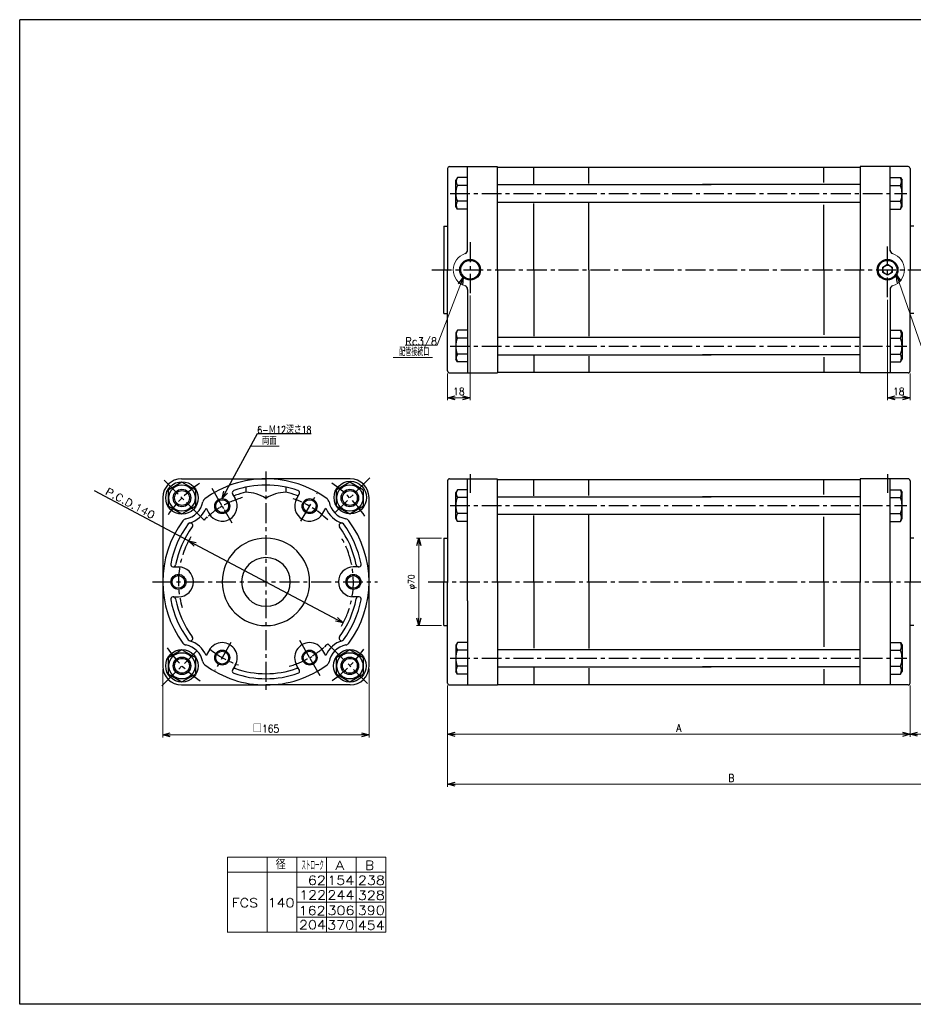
# Model space of a CAD drawing. Header units: millimetres. Extents: x -544 to 574, y -400 to 400.
# Tile 1 of 2: x -544 to 171, y -388 to 400. Entities that reach past the tile are written whole.
import ezdxf
from ezdxf.enums import TextEntityAlignment as Align

# ---------------------------------------------------------------- set-up
doc = ezdxf.new("R2010")
doc.units = ezdxf.units.MM
doc.header["$LTSCALE"] = 0.5
doc.linetypes.add('CENTER', pattern=[50.8, 31.75, -6.35, 6.35, -6.35])
doc.layers.add('Layer0016', color=7, linetype='Continuous')
doc.layers.add('ZUWAKU', color=7, linetype='Continuous')
doc.styles.add('FdaStyle0', font='txt.shx', dxfattribs={"width": 0.892857, "bigfont": 'bigfont'})
doc.dimstyles.new('DaDimRotatedStyle', dxfattribs={"dimtxt": 6, "dimasz": 6.000004, "dimexe": 2, "dimexo": 2, "dimgap": 2, "dimtad": 3, "dimdsep": 46, "dimtxsty": 'FdaStyle0', "dimblk1": 'OPEN30', "dimblk2": 'OPEN30', "dimsah": 1, "dimcen": 0.09, "dimclrd": 4, "dimclre": 4, "dimclrt": 4, "dimadec": 0, "dimazin": 2, "dimtfac": 1, "dimtdec": 4, "dimtmove": 0, "dimatfit": 0, "dimfxl": 1, "dimarcsym": 0})

# ---------------------------------------------------------------- blocks, each defined once
blk = doc.blocks.new('_OPEN30')
at = {"color": 0, "linetype": 'ByBlock', "lineweight": -2}
for p, q in [((-1, 0.267949), (0, 0)), ((0, 0), (-1, -0.267949)), ((0, 0), (-1, 0))]:
    blk.add_line(p, q, dxfattribs=at)
blk = doc.blocks.new('DC_GROUP_Φ140_1')
at = {"color": 4, "linetype": 'Continuous', "lineweight": 25}
for p, q in [((-279.81, -104.41), (-290.81, -110.76)), ((-268.81, -110.76), (-279.81, -104.41)), ((-290.81, -110.76), (-290.81, -123.46)), ((-268.81, -123.46), (-268.81, -110.76)), ((-290.81, -123.46), (-279.81, -129.81)), ((-279.81, -129.81), (-268.81, -123.46))]:
    blk.add_line(p, q, dxfattribs=at)
for radius in [10.5, 7, 5.95]:
    blk.add_circle((-279.81, -117.11), radius, dxfattribs=at)
blk = doc.blocks.new('DC_GROUP_Φ140_2')
at = {"color": 4, "linetype": 'Continuous', "lineweight": 25}
for p, q in [((-414.16, -104.41), (-425.16, -110.76)), ((-403.16, -110.76), (-414.16, -104.41)), ((-425.16, -110.76), (-425.16, -123.46)), ((-403.16, -123.46), (-403.16, -110.76)), ((-425.16, -123.46), (-414.16, -129.81)), ((-414.16, -129.81), (-403.16, -123.46))]:
    blk.add_line(p, q, dxfattribs=at)
for radius in [10.5, 7, 5.95]:
    blk.add_circle((-414.16, -117.11), radius, dxfattribs=at)
blk = doc.blocks.new('DC_GROUP_Φ140_3')
at = {"color": 4, "linetype": 'Continuous', "lineweight": 25}
for p, q in [((-414.16, 29.94), (-425.16, 23.59)), ((-403.16, 23.59), (-414.16, 29.94)), ((-425.16, 23.59), (-425.16, 10.89)), ((-403.16, 10.89), (-403.16, 23.59)), ((-425.16, 10.89), (-414.16, 4.54)), ((-414.16, 4.54), (-403.16, 10.89))]:
    blk.add_line(p, q, dxfattribs=at)
for radius in [10.5, 7, 5.95]:
    blk.add_circle((-414.16, 17.24), radius, dxfattribs=at)
blk = doc.blocks.new('DC_GROUP_Φ140_4')
at = {"color": 4, "linetype": 'Continuous', "lineweight": 25}
for p, q in [((-279.81, 29.94), (-290.81, 23.59)), ((-268.81, 23.59), (-279.81, 29.94)), ((-290.81, 23.59), (-290.81, 10.89)), ((-268.81, 10.89), (-268.81, 23.59)), ((-290.81, 10.89), (-279.81, 4.54)), ((-279.81, 4.54), (-268.81, 10.89))]:
    blk.add_line(p, q, dxfattribs=at)
for radius in [10.5, 7, 5.95]:
    blk.add_circle((-279.81, 17.24), radius, dxfattribs=at)
blk = doc.blocks.new('DC_GROUP_Φ140_5')
at = {"color": 4, "linetype": 'Continuous', "lineweight": 25}
for p, q in [((-193.8, -98.33), (-195.07, -100.53)), ((-195.07, -100.53), (-195.07, -121.53)), ((-185.57, -98.33), (-193.8, -98.33)), ((-185.57, -104.68), (-193.8, -104.68)), ((-185.57, -117.38), (-193.8, -117.38)), ((-193.8, -123.73), (-195.07, -121.53)), ((-185.57, -123.73), (-193.8, -123.73))]:
    blk.add_line(p, q, dxfattribs=at)
for centre, radius, start, end in [((-188.3, -101.51), 6.35, 150.00001, 209.99999), ((-178.57, -111.03), 16.5, 157.36311, 202.63689), ((-188.3, -120.56), 6.35, 150.00001, 209.99999)]:
    blk.add_arc(centre, radius, start, end, dxfattribs=at)
blk = doc.blocks.new('DC_GROUP_Φ140_6')
at = {"color": 4, "linetype": 'Continuous', "lineweight": 25}
for p, q in [((152.58, -98.33), (160.81, -98.33)), ((160.81, -98.33), (162.08, -100.53)), ((162.08, -100.53), (162.08, -121.53)), ((152.58, -104.68), (160.81, -104.68)), ((152.58, -117.38), (160.81, -117.38)), ((152.58, -123.73), (160.81, -123.73)), ((160.81, -123.73), (162.08, -121.53))]:
    blk.add_line(p, q, dxfattribs=at)
for centre, radius, start, end in [((155.31, -101.51), 6.35, 330.00001, 29.99999), ((145.58, -111.03), 16.5, 337.36311, 22.63689), ((155.31, -120.56), 6.35, 330.00001, 29.99999)]:
    blk.add_arc(centre, radius, start, end, dxfattribs=at)
blk = doc.blocks.new('DC_GROUP_Φ140_8')
at = {"color": 4, "linetype": 'Continuous', "lineweight": 25}
for p, q in [((-193.8, 23.87), (-195.07, 21.67)), ((-185.57, 23.87), (-193.8, 23.87)), ((-195.07, 0.67), (-195.07, 21.67)), ((-185.57, 17.52), (-193.8, 17.52)), ((-193.8, -1.53), (-195.07, 0.67)), ((-185.57, 4.82), (-193.8, 4.82)), ((-185.57, -1.53), (-193.8, -1.53))]:
    blk.add_line(p, q, dxfattribs=at)
for centre, radius, start, end in [((-188.3, 20.69), 6.35, 150.00001, 209.99999), ((-178.57, 11.17), 16.5, 157.36311, 202.63689), ((-188.3, 1.64), 6.35, 150.00001, 209.99999)]:
    blk.add_arc(centre, radius, start, end, dxfattribs=at)
blk = doc.blocks.new('DC_GROUP_Φ140_9')
at = {"color": 4, "linetype": 'Continuous', "lineweight": 25}
for p, q in [((152.58, 23.87), (160.81, 23.87)), ((160.81, 23.87), (162.08, 21.67)), ((152.58, 17.52), (160.81, 17.52)), ((162.08, 0.67), (162.08, 21.67)), ((152.58, 4.82), (160.81, 4.82)), ((160.81, -1.53), (162.08, 0.67)), ((152.58, -1.53), (160.81, -1.53))]:
    blk.add_line(p, q, dxfattribs=at)
for centre, radius, start, end in [((155.31, 20.69), 6.35, 330.00001, 29.99999), ((145.58, 11.17), 16.5, 337.36311, 22.63689), ((155.31, 1.64), 6.35, 330.00001, 29.99999)]:
    blk.add_arc(centre, radius, start, end, dxfattribs=at)
blk = doc.blocks.new('DC_GROUP_Φ140_10')
at = {"color": 4, "linetype": 'Continuous', "lineweight": 25}
for p, q in [((-193.8, 151.49), (-195.07, 149.29)), ((-185.57, 151.49), (-193.8, 151.49)), ((-195.07, 149.29), (-195.07, 128.29)), ((-185.57, 145.14), (-193.8, 145.14)), ((-193.8, 126.09), (-195.07, 128.29)), ((-185.57, 132.44), (-193.8, 132.44)), ((-185.57, 126.09), (-193.8, 126.09))]:
    blk.add_line(p, q, dxfattribs=at)
for centre, radius, start, end in [((-188.3, 148.32), 6.35, 150.00001, 209.99999), ((-178.57, 138.79), 16.5, 157.36311, 202.63689), ((-188.3, 129.26), 6.35, 150.00001, 209.99999)]:
    blk.add_arc(centre, radius, start, end, dxfattribs=at)
blk = doc.blocks.new('DC_GROUP_Φ140_11')
at = {"color": 4, "linetype": 'Continuous', "lineweight": 25}
for p, q in [((152.58, 151.49), (160.81, 151.49)), ((160.81, 151.49), (162.08, 149.29)), ((152.58, 145.14), (160.81, 145.14)), ((162.08, 149.29), (162.08, 128.29)), ((152.58, 132.44), (160.81, 132.44)), ((152.58, 126.09), (160.81, 126.09)), ((160.81, 126.09), (162.08, 128.29))]:
    blk.add_line(p, q, dxfattribs=at)
for centre, radius, start, end in [((155.31, 148.32), 6.35, 330.00001, 29.99999), ((145.58, 138.79), 16.5, 337.36311, 22.63689), ((155.31, 129.26), 6.35, 330.00001, 29.99999)]:
    blk.add_arc(centre, radius, start, end, dxfattribs=at)
blk = doc.blocks.new('DC_GROUP_Φ140_12')
at = {"color": 4, "linetype": 'Continuous', "lineweight": 25}
for p, q in [((-193.8, 273.69), (-195.07, 271.49)), ((-195.07, 250.49), (-195.07, 271.49)), ((-185.57, 273.69), (-193.8, 273.69)), ((-185.57, 267.34), (-193.8, 267.34)), ((-185.57, 254.64), (-193.8, 254.64)), ((-193.8, 248.29), (-195.07, 250.49)), ((-185.57, 248.29), (-193.8, 248.29))]:
    blk.add_line(p, q, dxfattribs=at)
for centre, radius, start, end in [((-188.3, 270.52), 6.35, 150.00001, 209.99999), ((-178.57, 260.99), 16.5, 157.36311, 202.63689), ((-188.3, 251.46), 6.35, 150.00001, 209.99999)]:
    blk.add_arc(centre, radius, start, end, dxfattribs=at)
blk = doc.blocks.new('DC_GROUP_Φ140_13')
at = {"color": 4, "linetype": 'Continuous', "lineweight": 25}
for p, q in [((152.58, 273.69), (160.81, 273.69)), ((160.81, 273.69), (162.08, 271.49)), ((162.08, 250.49), (162.08, 271.49)), ((152.58, 267.34), (160.81, 267.34)), ((152.58, 254.64), (160.81, 254.64)), ((152.58, 248.29), (160.81, 248.29)), ((160.81, 248.29), (162.08, 250.49))]:
    blk.add_line(p, q, dxfattribs=at)
for centre, radius, start, end in [((155.31, 270.52), 6.35, 330.00001, 29.99999), ((145.58, 260.99), 16.5, 337.36311, 22.63689), ((155.31, 251.46), 6.35, 330.00001, 29.99999)]:
    blk.add_arc(centre, radius, start, end, dxfattribs=at)
blk = doc.blocks.new('*D15')
at = {"color": 4, "linetype": 'Continuous', "lineweight": 13}
for p, q in [((-201.57, -132.93), (-201.57, -173.93)), ((168.43, -132.93), (168.43, -173.93)), ((-201.57, -171.93), (168.43, -171.93))]:
    blk.add_line(p, q, dxfattribs=at)
at = {"color": 4, "xscale": 6.000005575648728, "yscale": 5.999978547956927}
for p, rotation in [((-201.57, -171.93), 180), ((168.43, -171.93), 360)]:
    blk.add_blockref('_OPEN30', p, dxfattribs=dict(at, rotation=rotation))
at = {"color": 4, "insert": (-16.57, -169.93), "char_height": 6, "width": 15, "attachment_point": 8, "style": 'FdaStyle0'}
blk.add_mtext('\\T1.00;A', dxfattribs=at)
blk = doc.blocks.new('*D16')
at = {"color": 4, "linetype": 'Continuous', "lineweight": 13}
for p, q in [((252.43, -62.43), (252.43, -213.93)), ((-201.57, -132.93), (-201.57, -213.93)), ((-201.57, -211.93), (252.43, -211.93))]:
    blk.add_line(p, q, dxfattribs=at)
at = {"color": 4, "xscale": 6.000005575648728, "yscale": 5.999978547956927}
for p, rotation in [((-201.57, -211.93), 180), ((252.43, -211.93), 360)]:
    blk.add_blockref('_OPEN30', p, dxfattribs=dict(at, rotation=rotation))
at = {"color": 4, "insert": (25.43, -209.93), "char_height": 6, "width": 15, "attachment_point": 8, "style": 'FdaStyle0'}
blk.add_mtext('\\T1.00;B', dxfattribs=at)
blk = doc.blocks.new('*D17')
at = {"color": 4, "linetype": 'Continuous', "lineweight": 13}
for p, q in [((252.43, -62.43), (252.43, -173.68)), ((168.43, -132.93), (168.43, -173.68)), ((168.43, -171.68), (252.43, -171.68))]:
    blk.add_line(p, q, dxfattribs=at)
at = {"color": 4, "xscale": 6.000005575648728, "yscale": 5.999978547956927}
for p, rotation in [((168.43, -171.68), 180), ((252.43, -171.68), 360)]:
    blk.add_blockref('_OPEN30', p, dxfattribs=dict(at, rotation=rotation))
at = {"color": 4, "insert": (210.43, -169.68), "char_height": 6, "width": 22.5, "attachment_point": 8, "style": 'FdaStyle0'}
blk.add_mtext('\\T1.00;84', dxfattribs=at)
blk = doc.blocks.new('*D18')
at = {"color": 4, "linetype": 'Continuous', "lineweight": 13}
for p, q in [((-429.48, -119.43), (-429.48, -174.43)), ((-264.48, -119.43), (-264.48, -174.43)), ((-429.48, -172.43), (-264.48, -172.43))]:
    blk.add_line(p, q, dxfattribs=at)
at = {"color": 4, "xscale": 6.000005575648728, "yscale": 5.999978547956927}
for p, rotation in [((-429.48, -172.43), 180), ((-264.48, -172.43), 360)]:
    blk.add_blockref('_OPEN30', p, dxfattribs=dict(at, rotation=rotation))
at = {"color": 4, "insert": (-346.98, -170.43), "char_height": 6, "width": 37.5, "attachment_point": 8, "style": 'FdaStyle0'}
blk.add_mtext('\\T1.00;□165', dxfattribs=at)
blk = doc.blocks.new('*D22')
at = {"color": 4, "linetype": 'Continuous', "lineweight": 13}
for p, q in [((-206.57, -14.93), (-226.57, -14.93)), ((-224.57, -84.93), (-224.57, -14.93)), ((-206.57, -84.93), (-226.57, -84.93))]:
    blk.add_line(p, q, dxfattribs=at)
at = {"color": 4, "xscale": 6.000005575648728, "yscale": 5.999978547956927}
for p, rotation in [((-224.57, -14.93), 90), ((-224.57, -84.93), 270)]:
    blk.add_blockref('_OPEN30', p, dxfattribs=dict(at, rotation=rotation))
at = {"color": 4, "insert": (-226.57, -49.93), "char_height": 5, "width": 25, "attachment_point": 8, "rotation": 90, "style": 'FdaStyle0'}
blk.add_mtext('\\T1.00;φ70', dxfattribs=at)
blk = doc.blocks.new('*D28')
at = {"color": 4, "linetype": 'Continuous', "lineweight": 13}
for p, q in [((-183.57, 179.21), (-183.57, 95.39)), ((-201.57, 116.89), (-201.57, 95.39)), ((-201.57, 97.39), (-183.57, 97.39))]:
    blk.add_line(p, q, dxfattribs=at)
at = {"color": 4, "xscale": 6.000005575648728, "yscale": 5.999978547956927}
for p, rotation in [((-201.57, 97.39), 180), ((-183.57, 97.39), 360)]:
    blk.add_blockref('_OPEN30', p, dxfattribs=dict(at, rotation=rotation))
at = {"color": 4, "insert": (-192.57, 99.39), "char_height": 6, "width": 22.5, "attachment_point": 8, "style": 'FdaStyle0'}
blk.add_mtext('\\T1.00;18', dxfattribs=at)
blk = doc.blocks.new('*D29')
at = {"color": 4, "linetype": 'Continuous', "lineweight": 13}
for p, q in [((150.43, 175.87), (150.43, 95.39)), ((168.43, 116.89), (168.43, 95.39)), ((150.43, 97.39), (168.43, 97.39))]:
    blk.add_line(p, q, dxfattribs=at)
at = {"color": 4, "xscale": 6.000005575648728, "yscale": 5.999978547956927}
for p, rotation in [((150.43, 97.39), 180), ((168.43, 97.39), 360)]:
    blk.add_blockref('_OPEN30', p, dxfattribs=dict(at, rotation=rotation))
at = {"color": 4, "insert": (159.43, 99.39), "char_height": 6, "width": 22.5, "attachment_point": 8, "style": 'FdaStyle0'}
blk.add_mtext('\\T1.00;18', dxfattribs=at)
blk = doc.blocks.new('DC_GROUP_Φ140_22')
at = {"color": 4, "linetype": 'Continuous', "lineweight": 13}
for p, q in [((157.73, 195.94), (177.34, 138.91)), ((177.34, 138.91), (202.94, 138.91))]:
    blk.add_line(p, q, dxfattribs=at)
at = {"color": 4, "xscale": 6.000005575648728, "yscale": 5.999978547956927, "rotation": 108.980870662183}
blk.add_blockref('_OPEN30', (157.73, 195.94), dxfattribs=at)
at = {"color": 4, "style": 'FdaStyle0', "width": 0.680851}
blk.add_text('呼吸ポート', height=6, dxfattribs=at).set_placement((177.34, 138.91), (202.94, 138.91), align=Align.FIT)
blk = doc.blocks.new('DC_GROUP_Φ140_23')
at = {"color": 4, "linetype": 'Continuous', "lineweight": 13}
for p, q in [((-189.16, 193.75), (-209.88, 139.56)), ((-209.88, 139.56), (-235.48, 139.56))]:
    blk.add_line(p, q, dxfattribs=at)
at = {"color": 4, "xscale": 6.000005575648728, "yscale": 5.999978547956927, "rotation": 69.06593190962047}
blk.add_blockref('_OPEN30', (-189.16, 193.75), dxfattribs=at)
at = {"color": 4, "style": 'FdaStyle0', "width": 0.810127}
blk.add_text('Rc3/8', height=6, dxfattribs=at).set_placement((-235.48, 139.56), (-209.88, 139.56), align=Align.FIT)
blk = doc.blocks.new('DC_GROUP_Φ140_21')
at = {"layer": 'Layer0016', "color": 4, "linetype": 'Continuous', "lineweight": 25}
for p, q in [((-381.98, 16.69), (-353.84, 68.72)), ((-353.84, 68.72), (-310.64, 68.72))]:
    blk.add_line(p, q, dxfattribs=at)
at = {"layer": 'Layer0016', "color": 4, "xscale": 6.000005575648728, "yscale": 5.999978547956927, "rotation": 241.5926363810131}
blk.add_blockref('_OPEN30', (-381.98, 16.69), dxfattribs=at)
at = {"layer": 'Layer0016', "color": 4, "style": 'FdaStyle0', "width": 0.75}
blk.add_text('6-Ｍ12深さ18', height=6, dxfattribs=at).set_placement((-353.84, 68.72), (-310.64, 68.72), align=Align.FIT)

msp = doc.modelspace()

# ---------------------------------------------------------------- linework, layer by layer
at = {"color": 4, "linetype": 'Continuous', "lineweight": 25}
for p, q in [((-201.574, 280.889), (-201.574, 199.889)), ((-200.074, 282.389), (-161.574, 282.389)), ((-185.574, 215.587), (-185.574, 282.389)), ((-161.574, 281.889), (-132.574, 281.889)), ((-161.574, 199.889), (-161.574, 281.889)), ((-132.574, 268.73), (-132.574, 281.889)), ((-132.574, 281.889), (128.426, 281.889)), ((-88.574, 268.998), (-88.574, 281.889)), ((99.426, 269.768), (99.426, 281.889)), ((166.926, 282.389), (128.426, 282.389)), ((128.426, 282.389), (128.426, 199.889)), ((152.426, 215.088), (152.426, 282.389)), ((168.426, 280.889), (168.426, 199.889)), ((-161.574, 267.989), (9.29, 267.989)), ((128.426, 267.989), (2.426, 267.989)), ((-161.574, 253.989), (-36.097, 253.989)), ((-132.574, 199.889), (-132.574, 252.93)), ((-88.574, 199.889), (-88.574, 253.159)), ((-41.082, 253.989), (128.426, 253.989)), ((99.426, 199.889), (99.426, 251.884)), ((-204.574, 234.889), (-204.574, 199.889)), ((-204.574, 234.889), (-201.574, 234.889)), ((171.426, 234.889), (168.426, 234.889)), ((-204.574, 164.889), (-204.574, 199.889)), ((-201.574, 118.889), (-201.574, 199.889)), ((-161.574, 199.889), (-161.574, 117.889)), ((-132.574, 199.889), (-132.574, 146.848)), ((-88.574, 199.889), (-88.574, 146.619)), ((99.426, 199.889), (99.426, 147.894)), ((128.426, 117.389), (128.426, 199.889)), ((168.426, 118.889), (168.426, 199.889)), ((-185.574, 184.137), (-185.574, 117.389)), ((152.426, 184.69), (152.426, 117.389)), ((-204.574, 164.889), (-201.574, 164.889)), ((171.426, 164.889), (168.426, 164.889)), ((-161.574, 145.789), (-36.097, 145.789)), ((-41.082, 145.789), (128.426, 145.789)), ((-161.574, 131.789), (9.29, 131.789)), ((-132.574, 131.048), (-132.574, 117.889)), ((-88.574, 130.78), (-88.574, 117.889)), ((128.426, 131.789), (2.426, 131.789)), ((99.426, 130.011), (99.426, 117.889)), ((-200.074, 117.389), (-161.574, 117.389)), ((-161.574, 117.889), (-132.574, 117.889)), ((-132.574, 117.889), (128.426, 117.889)), ((166.926, 117.389), (128.426, 117.389)), ((-414.481, 32.567), (-346.981, 32.567)), ((-279.481, 32.567), (-346.981, 32.567)), ((-200.074, 32.567), (-161.574, 32.567)), ((-185.574, -65.132), (-185.574, 32.567)), ((-161.574, 32.067), (-132.574, 32.067)), ((-161.574, -49.933), (-161.574, 32.067)), ((-132.574, 18.908), (-132.574, 32.067)), ((-132.574, 32.067), (128.426, 32.067)), ((-88.574, 19.176), (-88.574, 32.067)), ((99.426, 19.945), (99.426, 32.067)), ((166.926, 32.567), (128.426, 32.567)), ((128.426, 32.567), (128.426, -49.933)), ((152.426, -49.933), (152.426, 32.567)), ((-362.981, 25.897), (-362.981, 21.843)), ((-330.981, 25.897), (-330.981, 21.804)), ((-201.574, 31.067), (-201.574, -49.933)), ((168.426, 31.067), (168.426, -49.933)), ((-408.811, -17.113), (-484.144, 22.877)), ((-429.481, 17.567), (-429.481, -117.433)), ((-373.684, 20.318), (-371.589, 16.689)), ((-322.888, 15.798), (-320.278, 20.318)), ((-264.481, -117.433), (-264.481, 17.567)), ((-161.574, 18.167), (9.29, 18.167)), ((128.426, 18.167), (2.426, 18.167)), ((-394.85, 8.979), (-391.791, 3.679)), ((-381.981, 10.689), (-380.856, 8.74)), ((-302.107, 3.791), (-299.112, 8.979)), ((-398.952, 2.038), (-396.479, -0.436)), ((-161.574, 4.167), (-36.097, 4.167)), ((-132.574, -49.933), (-132.574, 3.108)), ((-88.574, -49.933), (-88.574, 3.337)), ((-41.082, 4.167), (128.426, 4.167)), ((99.426, -49.933), (99.426, 2.062)), ((-204.574, -14.933), (-204.574, -49.933)), ((-204.574, -14.933), (-201.574, -14.933)), ((171.426, -14.933), (168.426, -14.933)), ((-408.811, -17.113), (-285.153, -82.754)), ((-421.172, -37.933), (-416.203, -37.933)), ((-272.79, -37.933), (-277.049, -37.933)), ((-204.574, -84.933), (-204.574, -49.933)), ((-201.574, -130.933), (-201.574, -49.933)), ((-161.574, -49.933), (-161.574, -131.933)), ((-132.574, -49.933), (-132.574, -102.974)), ((-88.574, -49.933), (-88.574, -103.203)), ((99.426, -49.933), (99.426, -101.928)), ((128.426, -132.433), (128.426, -49.933)), ((152.426, -49.933), (152.426, -132.433)), ((168.426, -130.933), (168.426, -49.933)), ((-421.172, -61.933), (-416.913, -61.933)), ((-272.79, -61.933), (-277.759, -61.933)), ((-185.574, -65.132), (-185.574, -132.433)), ((-204.574, -84.933), (-201.574, -84.933)), ((171.426, -84.933), (168.426, -84.933)), ((-295.01, -101.904), (-297.483, -99.43)), ((-391.855, -103.657), (-394.85, -108.845)), ((-311.981, -110.555), (-313.106, -108.606)), ((-299.112, -108.845), (-302.172, -103.545)), ((-161.574, -104.033), (-36.097, -104.033)), ((-41.082, -104.033), (128.426, -104.033)), ((-371.075, -115.664), (-373.684, -120.184)), ((-320.278, -120.184), (-322.373, -116.555)), ((-161.574, -118.033), (9.29, -118.033)), ((128.426, -118.033), (2.426, -118.033)), ((-132.574, -118.774), (-132.574, -131.933)), ((-88.574, -119.042), (-88.574, -131.933)), ((99.426, -119.811), (99.426, -131.933)), ((-414.481, -132.433), (-346.981, -132.433)), ((-279.481, -132.433), (-346.981, -132.433)), ((-200.074, -132.433), (-161.574, -132.433)), ((-161.574, -131.933), (-132.574, -131.933)), ((-132.574, -131.933), (128.426, -131.933)), ((166.926, -132.433), (128.426, -132.433))]:
    msp.add_line(p, q, dxfattribs=at)
at = {"color": 4, "linetype": 'CENTER', "lineweight": 25}
for p, q in [((-199.658, 260.989), (165.843, 260.989)), ((-183.574, 221.91), (-183.574, 181.211)), ((150.426, 177.868), (150.426, 218.567)), ((-214.338, 199.889), (268.751, 199.889)), ((-199.658, 138.789), (165.843, 138.789)), ((-346.981, 38.384), (-346.981, -138.491)), ((-263.751, 33.297), (-291.501, 5.547)), ((-183.574, 36.287), (-183.574, 21.419)), ((150.426, 36.287), (150.426, 21.419)), ((-428.399, 31.484), (-399.537, 2.623)), ((-390.352, 25.188), (-381.981, 10.689)), ((-318.995, -1.461), (-306.026, 21.004)), ((-380.494, 8.113), (-374.244, -2.712)), ((-199.658, 11.167), (165.843, 11.167)), ((-437.672, -49.933), (-257.622, -49.933)), ((-217.089, -49.933), (262.62, -49.933)), ((-374.967, -98.405), (-387.937, -120.87)), ((-311.981, -110.555), (-321.034, -94.874)), ((-430.211, -133.163), (-402.461, -105.413)), ((-265.564, -131.35), (-294.425, -102.489)), ((-303.61, -125.054), (-311.981, -110.555)), ((-199.658, -111.033), (165.843, -111.033))]:
    msp.add_line(p, q, dxfattribs=at)
at = {"color": 4, "linetype": 'Continuous', "lineweight": 13}
for p, q in [((-245.042, 129.732), (-213.667, 129.732)), ((-336.389, 58.773), (-359.219, 58.773)), ((-377.678, -270.232), (-250.945, -270.232)), ((-377.678, -270.232), (-377.678, -330.232)), ((-345.974, -270.232), (-345.974, -330.232)), ((-322.217, -270.232), (-322.217, -330.232)), ((-298.46, -270.232), (-298.46, -330.232)), ((-274.703, -270.232), (-274.703, -330.232)), ((-250.945, -270.232), (-250.945, -330.232)), ((-377.678, -282.232), (-250.945, -282.232)), ((-322.217, -294.232), (-250.945, -294.232)), ((-322.161, -306.232), (-250.945, -306.232)), ((-322.217, -318.232), (-250.945, -318.232)), ((-378.087, -330.232), (-250.945, -330.232))]:
    msp.add_line(p, q, dxfattribs=at)
at = {"color": 4, "linetype": 'Continuous', "lineweight": 25}
for centre, radius in [((-183.574, 199.889), 8.3), ((-183.574, 199.889), 7.5), ((150.426, 199.889), 8.3), ((150.426, 199.889), 7.5), ((-414.156, 17.242), 13), ((-279.481, 17.567), 13), ((-381.981, 10.689), 6), ((-381.981, 10.689), 5.1), ((-311.981, 10.689), 6), ((-311.981, 10.689), 5.1), ((-416.981, -49.933), 6), ((-416.981, -49.933), 5.1), ((-276.981, -49.933), 6), ((-276.981, -49.933), 5.1), ((-414.156, -117.108), 13), ((-381.981, -110.555), 6), ((-381.981, -110.555), 5.1), ((-311.981, -110.555), 6), ((-311.981, -110.555), 5.1), ((-279.806, -117.108), 13)]:
    msp.add_circle(centre, radius, dxfattribs=at)
for centre, radius, start, end in [((-200.074, 280.889), 1.5, 90, 180), ((166.926, 280.889), 1.5, 0, 90), ((-188.574, 215.611), 3, 288.209957, 0), ((155.426, 215.616), 3, 180, 251.790043), ((-188.574, 184.163), 3, 0, 71.790043), ((155.426, 184.168), 3, 108.209957, 180), ((-200.074, 118.889), 1.5, 180, 270), ((166.926, 118.889), 1.5, 270, 0), ((-414.481, 17.567), 15, 90, 180), ((-346.981, -49.933), 82.5, 90, 126.373031), ((-346.981, -49.933), 82.5, 53.626969, 90), ((-279.481, 17.567), 15, 360, 90), ((-200.074, 31.067), 1.5, 90, 180), ((166.926, 31.067), 1.5, 0, 90), ((-346.981, -49.933), 77.5, 90, 109.31377), ((-346.981, -49.933), 77.5, 70.68623, 90), ((-393.535, 13.273), 4, 126.373031, 169.105397), ((-381.981, 10.689), 12, 210, 30), ((-371.952, 21.318), 2, 109.31377, 289.31377), ((-346.981, -49.933), 73.5, 102.566682, 109.31377), ((-363.493, -8.153), 30, 56.746755, 89.023469), ((-330.47, -8.153), 30, 90.976531, 123.253245), ((-346.981, -49.933), 73.5, 70.68623, 77.433355), ((-311.981, 10.689), 12, 150, 330), ((-322.01, 21.318), 2, 250.68623, 70.68623), ((-300.427, 13.273), 4, 10.894603, 53.626969), ((-414.156, 17.242), 17, 280.894603, 349.105397), ((-414.156, 17.242), 21, 286.868161, 336.828333), ((-346.981, -49.933), 70, 120, 121.587123), ((-279.806, 17.242), 21, 203.171667, 253.131839), ((-279.806, 17.242), 17, 190.894603, 259.105397), ((-410.187, -3.379), 4, 100.894603, 143.626969), ((-346.981, -49.933), 70, 132.105101, 135), ((-283.775, -3.379), 4, 36.373031, 79.105397), ((-346.981, -49.933), 82.5, 143.626969, 216.373031), ((-346.981, -49.933), 77.5, 143.258323, 169.31377), ((-346.981, -49.933), 73.5, 143.258323, 169.31377), ((-407.482, -4.768), 2, 323.258323, 143.258323), ((-286.48, -4.768), 2, 36.741677, 216.741677), ((-346.981, -49.933), 73.5, 10.68623, 36.741677), ((-346.981, -49.933), 77.5, 10.68623, 36.741677), ((-346.981, -49.933), 82.5, 323.626969, 36.373031), ((-346.981, -49.933), 35, 90, 270), ((-346.981, -49.933), 35, 270, 90), ((-346.981, -49.933), 19.5, 90, 270), ((-346.981, -49.933), 19.5, 270, 90), ((-421.172, -35.933), 2, 169.31377, 349.31377), ((-416.981, -49.933), 12, 270, 90), ((-276.981, -49.933), 12, 90, 270), ((-272.79, -35.933), 2, 190.68623, 10.68623), ((-421.172, -63.933), 2, 10.68623, 190.68623), ((-272.79, -63.933), 2, 349.31377, 169.31377), ((-346.981, -49.933), 77.5, 190.68623, 216.741677), ((-346.981, -49.933), 73.5, 190.68623, 216.741677), ((-346.981, -49.933), 73.5, 323.258323, 349.31377), ((-346.981, -49.933), 77.5, 323.258323, 349.31377), ((-407.482, -95.098), 2, 216.741677, 36.741677), ((-286.48, -95.098), 2, 143.258323, 323.258323), ((-410.187, -96.487), 4, 216.373031, 259.105397), ((-414.156, -117.108), 17, 10.894603, 79.105397), ((-414.156, -117.108), 21, 23.171667, 73.131839), ((-381.981, -110.555), 12, 330, 150), ((-311.981, -110.555), 12, 30, 210), ((-346.981, -49.933), 70, 312.105101, 315), ((-279.806, -117.108), 21, 106.868161, 156.828333), ((-279.806, -117.108), 17, 100.894603, 169.105397), ((-283.775, -96.487), 4, 280.894603, 323.626969), ((-346.981, -49.933), 70, 300, 301.587123), ((-414.481, -117.433), 15, 180, 270), ((-393.535, -113.139), 4, 190.894603, 233.626969), ((-346.981, -49.933), 82.5, 233.626969, 270), ((-346.981, -49.933), 82.5, 270, 306.373031), ((-300.427, -113.139), 4, 306.373031, 349.105397), ((-279.481, -117.433), 15, 270, 360), ((-371.952, -121.184), 2, 70.68623, 250.68623), ((-346.981, -49.933), 77.5, 250.68623, 270), ((-346.981, -49.933), 73.5, 250.68623, 270), ((-346.981, -49.933), 73.5, 269.999869, 289.31377), ((-346.981, -49.933), 77.5, 270, 289.31377), ((-322.01, -121.184), 2, 289.31377, 109.31377), ((-200.074, -130.933), 1.5, 180, 270), ((166.926, -130.933), 1.5, 270, 0)]:
    msp.add_arc(centre, radius, start, end, dxfattribs=at)
at = {"color": 4, "linetype": 'Continuous', "lineweight": 13}
for centre, start, end in [((-183.574, 199.889), 107.547219, 252.522414), ((150.426, 199.889), 287.547219, 72.522414)]:
    msp.add_arc(centre, 13.5, start, end, dxfattribs=at)
at = {"color": 4, "linetype": 'CENTER', "lineweight": 25}
for radius, start, end in [(95, 123.917662, 145.530095), (95, 33.701192, 56.354695), (70, 105.416689, 120), (70, 45.041305, 71.836035), (70, 122.153789, 131.409667), (70, 149.083039, 196.93186), (70, 329.617723, 31.158975), (70, 302.153789, 311.409667), (95, 213.701192, 236.354695), (70, 229.797324, 251.836035), (95, 303.917662, 325.530095), (70, 285.416689, 300)]:
    msp.add_arc((-346.981, -49.933), radius, start, end, dxfattribs=at)
at = {"layer": 'Layer0016', "color": 4, "linetype": 'Continuous', "lineweight": 25}
for p, q in [((146.676, 202.054), (150.426, 204.219)), ((146.676, 197.724), (146.676, 202.054)), ((150.426, 195.559), (146.676, 197.724)), ((150.426, 204.219), (154.176, 202.054)), ((154.176, 197.724), (150.426, 195.559)), ((154.176, 202.054), (154.176, 197.724))]:
    msp.add_line(p, q, dxfattribs=at)
msp.add_circle((150.426, 199.889), 3.75, dxfattribs=at)
at = {"layer": 'ZUWAKU', "color": 5, "linetype": 'Continuous', "lineweight": 25}
for p, q in [((562, 400), (-544, 400)), ((-544, -388), (-544, 400)), ((574, -388), (-544, -388))]:
    msp.add_line(p, q, dxfattribs=at)

# ---------------------------------------------------------------- block references
at = {"linetype": 'Continuous'}
for name in ['DC_GROUP_Φ140_12', 'DC_GROUP_Φ140_13', 'DC_GROUP_Φ140_23', 'DC_GROUP_Φ140_22', 'DC_GROUP_Φ140_10', 'DC_GROUP_Φ140_11', 'DC_GROUP_Φ140_3', 'DC_GROUP_Φ140_4', 'DC_GROUP_Φ140_8', 'DC_GROUP_Φ140_9', 'DC_GROUP_Φ140_5', 'DC_GROUP_Φ140_6', 'DC_GROUP_Φ140_2', 'DC_GROUP_Φ140_1']:
    msp.add_blockref(name, (0, 0), dxfattribs=at)
at = {"color": 4, "xscale": 6.000005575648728, "yscale": 5.999978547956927}
for p, rotation in [((-408.811, -17.113), 152.039400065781), ((-285.153, -82.754), 332.039400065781)]:
    msp.add_blockref('_OPEN30', p, dxfattribs=dict(at, rotation=rotation))
at = {"layer": 'Layer0016', "linetype": 'Continuous'}
msp.add_blockref('DC_GROUP_Φ140_21', (0, 0), dxfattribs=at)

# ---------------------------------------------------------------- texts
at = {"color": 4, "style": 'FdaStyle0'}
for s, height, width, p, p2 in [('配管接続口', 6, 0.666667, (-240.242, 130.932), (-216.242, 130.932)), ('両面', 6, 0.833333, (-350.23, 59.878), (-338.23, 59.878)), ('   径', 7.2, 0.952381, (-359.862, -280.03), (-331.062, -280.03)), ('ストローク', 7.2, 0.416667, (-318.618, -280.633), (-300.618, -280.633))]:
    msp.add_text(s, height=height, dxfattribs=dict(at, width=width)).set_placement(p, p2, align=Align.FIT)
at = {"color": 4, "style": 'FdaStyle0', "width": 0.8}
msp.add_text('P.C.D.140', height=6, rotation=-27.9606, dxfattribs=at).set_placement((-476.043, 20.418), (-437.885, 0.163), align=Align.FIT)
at = {"color": 4, "style": 'FdaStyle0'}
for s, p, p2 in [('A', (-291.375, -280.337), (-284.175, -280.337)), ('B', (-267.618, -280.337), (-260.418, -280.337)), ('62', (-313.439, -292.36), (-299.039, -292.36)), ('154', (-297.85, -292.308), (-276.25, -292.308)), ('238', (-273.368, -292.337), (-251.768, -292.337)), ('122', (-320.445, -304.074), (-298.845, -304.074)), ('244', (-297.8, -304.162), (-276.2, -304.162)), ('328', (-273.432, -304.337), (-251.832, -304.337)), ('FCS 140', (-374.491, -310.337), (-324.091, -310.337)), ('162', (-320.86, -316.562), (-299.26, -316.562)), ('306', (-297.684, -316.46), (-276.084, -316.46)), ('390', (-273.496, -316.337), (-251.896, -316.337)), ('204', (-320.526, -327.992), (-298.926, -327.992)), ('370', (-297.928, -328.162), (-276.328, -328.162)), ('454', (-273.559, -328.337), (-251.959, -328.337))]:
    msp.add_text(s, height=7.2, dxfattribs=at).set_placement(p, p2, align=Align.FIT)

# ---------------------------------------------------------------- dimensions: what is measured, and where the dimension line sits
at = {"linetype": 'Continuous', "lineweight": 13}
for base, p1, p2, picture, middle in [((-183.574, 97.389), (-201.574, 118.889), (-183.574, 181.211), '*D28', (-192.574, 97.389)), ((168.426, 97.389), (150.426, 177.868), (168.426, 118.889), '*D29', (159.426, 97.389)), ((252.426, -171.68), (168.426, -130.933), (252.426, -60.433), '*D17', (210.426, -171.68))]:
    dim = msp.add_linear_dim(base=base, p1=p1, p2=p2, dimstyle='DaDimRotatedStyle', override={"dimtxt": 6, "dimasz": 6.000004, "dimexe": 2, "dimexo": 2, "dimgap": 2, "dimtad": 3, "dimtih": 0, "dimtoh": 0, "dimdec": 2, "dimzin": 8, "dimtxsty": 'FdaStyle0', "dimblk1": 'OPEN30', "dimblk2": 'OPEN30', "dimsah": 1, "dimclrd": 4, "dimclre": 4, "dimclrt": 4, "dimazin": 2, "dimtofl": 1, "dimatfit": 0, "dimtolj": 0, "dimtzin": 8}, dxfattribs=at)
    dim.commit()
    dim.dimension.update_dxf_attribs({"geometry": picture, "text_midpoint": middle})
dim = msp.add_linear_dim(base=(-224.574, -14.933), p1=(-204.574, -84.933), p2=(-204.574, -14.933), angle=90, text='φ<>', dimstyle='DaDimRotatedStyle', override={"dimtxt": 5, "dimasz": 6.000004, "dimexe": 2, "dimexo": 2, "dimgap": 2, "dimtad": 3, "dimtih": 0, "dimtoh": 0, "dimdec": 2, "dimzin": 8, "dimtxsty": 'FdaStyle0', "dimblk1": 'OPEN30', "dimblk2": 'OPEN30', "dimsah": 1, "dimclrd": 4, "dimclre": 4, "dimclrt": 4, "dimazin": 2, "dimtofl": 1, "dimatfit": 0, "dimtolj": 0, "dimtzin": 8}, dxfattribs=at)
dim.commit()
dim.dimension.update_dxf_attribs({"geometry": '*D22', "text_midpoint": (-224.574, -49.933)})
for base, p1, p2, text, picture, middle in [((252.426, -211.933), (-201.574, -130.933), (252.426, -60.433), 'B', '*D16', (25.426, -211.933)), ((-264.481, -172.433), (-429.481, -117.433), (-264.481, -117.433), '□<>', '*D18', (-346.981, -172.433)), ((168.426, -171.933), (-201.574, -130.933), (168.426, -130.933), 'A', '*D15', (-16.574, -171.933))]:
    dim = msp.add_linear_dim(base=base, p1=p1, p2=p2, text=text, dimstyle='DaDimRotatedStyle', override={"dimtxt": 6, "dimasz": 6.000004, "dimexe": 2, "dimexo": 2, "dimgap": 2, "dimtad": 3, "dimtih": 0, "dimtoh": 0, "dimdec": 2, "dimzin": 8, "dimtxsty": 'FdaStyle0', "dimblk1": 'OPEN30', "dimblk2": 'OPEN30', "dimsah": 1, "dimclrd": 4, "dimclre": 4, "dimclrt": 4, "dimazin": 2, "dimtofl": 1, "dimatfit": 0, "dimtolj": 0, "dimtzin": 8}, dxfattribs=at)
    dim.commit()
    dim.dimension.update_dxf_attribs({"geometry": picture, "text_midpoint": middle})

doc.saveas('drawing.dxf')
